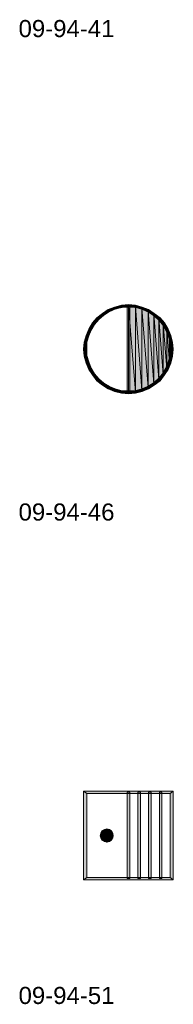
# Model space of a CAD drawing. Header units: millimetres. Extents: x 11 to 308, y -2333 to 36.
# Tile 1 of 87: x 15 to 36, y -2333 to -2201. Entities that reach past the tile are written whole.
import ezdxf

# ---------------------------------------------------------------- set-up
doc = ezdxf.new("R2010")
doc.units = ezdxf.units.MM
doc.layers.add('DGE_DATOS', color=7, linetype='Continuous', lineweight=0)
doc.layers.add('DGE_SIMBOLOS', color=7, linetype='Continuous', lineweight=0)
doc.styles.add('DGE_ARIAL', font='arial.ttf')

# ---------------------------------------------------------------- blocks, each defined once
blk = doc.blocks.new('DGE_09_94_46')
at = {"layer": 'DGE_SIMBOLOS', "true_color": 0x000000}
for points in [[(-2.98, 5.37), (-2.81, 5.03), (-3.74, 4.86), (-2.98, 5.37)], [(-2.13, 5.71), (-2.05, 5.37), (-2.98, 5.37), (-2.13, 5.71)], [(-2.05, 5.37), (-2.98, 5.37), (-2.81, 5.03), (-2.05, 5.37)], [(-1.2, 5.96), (-1.11, 5.63), (-2.13, 5.71), (-1.2, 5.96)], [(-1.11, 5.63), (-2.13, 5.71), (-2.05, 5.37), (-1.11, 5.63)], [(-0.27, 6.05), (-0.27, 5.71), (-1.2, 5.96), (-0.27, 6.05)], [(-0.27, 5.71), (-1.2, 5.96), (-1.11, 5.63), (-0.27, 5.71)], [(-0.1, 5.88), (-0.44, 5.88), (-0.1, -5.8), (-0.1, 5.88)], [(-0.44, 5.88), (-0.1, -5.8), (-0.44, -5.8), (-0.44, 5.88)], [(0.66, 5.96), (0.58, 5.63), (-0.27, 6.05), (0.66, 5.96)], [(0.58, 5.63), (-0.27, 6.05), (-0.27, 5.71), (0.58, 5.63)], [(-0.27, 5.88), (0.66, -5.72), (0.66, 5.8), (-0.27, 5.88)], [(0.66, -5.72), (-0.27, 5.88), (-0.27, -5.8), (0.66, -5.72)], [(1.51, 5.37), (0.66, 5.96), (0.58, 5.63), (1.51, 5.37)], [(1.59, 5.71), (1.51, 5.37), (0.66, 5.96), (1.59, 5.71)], [(0.66, 5.8), (1.51, -5.47), (1.51, 5.54), (0.66, 5.8)], [(1.51, -5.47), (0.66, 5.8), (0.66, -5.72), (1.51, -5.47)], [(2.27, 5.03), (1.59, 5.71), (1.51, 5.37), (2.27, 5.03)], [(1.51, 5.54), (2.36, -5.13), (2.36, 5.2), (1.51, 5.54)], [(2.36, -5.13), (1.51, 5.54), (1.51, -5.47), (2.36, -5.13)], [(2.44, 5.37), (2.27, 5.03), (1.59, 5.71), (2.44, 5.37)], [(3.03, 4.61), (2.44, 5.37), (2.27, 5.03), (3.03, 4.61)], [(3.29, 4.86), (3.03, 4.61), (2.44, 5.37), (3.29, 4.86)], [(-4.5, 4.27), (-4.25, 4.02), (-5.09, 3.59), (-4.5, 4.27)], [(-4.25, 4.02), (-5.09, 3.59), (-4.84, 3.34), (-4.25, 4.02)], [(-3.74, 4.86), (-3.57, 4.61), (-4.5, 4.27), (-3.74, 4.86)], [(-3.57, 4.61), (-4.5, 4.27), (-4.25, 4.02), (-3.57, 4.61)], [(-2.81, 5.03), (-3.74, 4.86), (-3.57, 4.61), (-2.81, 5.03)], [(2.36, 5.2), (3.12, -4.62), (3.12, 4.78), (2.36, 5.2)], [(3.12, -4.62), (2.36, 5.2), (2.36, -5.13), (3.12, -4.62)], [(3.71, 4.02), (3.29, 4.86), (3.03, 4.61), (3.71, 4.02)], [(3.12, 4.78), (3.8, -4.03), (3.8, 4.19), (3.12, 4.78)], [(3.8, -4.03), (3.12, 4.78), (3.12, -4.62), (3.8, -4.03)], [(3.97, 4.27), (3.71, 4.02), (3.29, 4.86), (3.97, 4.27)], [(4.3, 3.34), (3.97, 4.27), (3.71, 4.02), (4.3, 3.34)], [(3.8, 4.19), (4.39, -3.35), (4.39, 3.51), (3.8, 4.19)], [(4.39, -3.35), (3.8, 4.19), (3.8, -4.03), (4.39, -3.35)], [(4.56, 3.59), (4.3, 3.34), (3.97, 4.27), (4.56, 3.59)], [(-5.6, 2.75), (-5.26, 2.58), (-5.94, 1.9), (-5.6, 2.75)], [(-5.09, 3.59), (-4.84, 3.34), (-5.6, 2.75), (-5.09, 3.59)], [(-4.84, 3.34), (-5.6, 2.75), (-5.26, 2.58), (-4.84, 3.34)], [(4.73, 2.58), (4.56, 3.59), (4.3, 3.34), (4.73, 2.58)], [(4.39, 3.51), (4.9, -2.59), (4.9, 2.66), (4.39, 3.51)], [(4.9, -2.59), (4.39, 3.51), (4.39, -3.35), (4.9, -2.59)], [(5.07, 2.75), (4.73, 2.58), (4.56, 3.59), (5.07, 2.75)], [(5.07, 1.82), (5.07, 2.75), (4.73, 2.58), (5.07, 1.82)], [(4.9, 2.66), (5.24, -1.74), (5.24, 1.82), (4.9, 2.66)], [(5.24, -1.74), (4.9, 2.66), (4.9, -2.59), (5.24, -1.74)], [(5.4, 1.9), (5.07, 1.82), (5.07, 2.75), (5.4, 1.9)], [(-5.94, 1.9), (-5.6, 1.82), (-6.19, 0.97), (-5.94, 1.9)], [(-5.6, 1.82), (-6.19, 0.97), (-5.86, 0.97), (-5.6, 1.82)], [(-5.26, 2.58), (-5.94, 1.9), (-5.6, 1.82), (-5.26, 2.58)], [(5.32, 0.97), (5.4, 1.9), (5.07, 1.82), (5.32, 0.97)], [(5.24, 1.82), (5.49, -0.89), (5.49, 0.97), (5.24, 1.82)], [(5.49, -0.89), (5.24, 1.82), (5.24, -1.74), (5.49, -0.89)], [(5.66, 0.97), (5.32, 0.97), (5.4, 1.9), (5.66, 0.97)], [(-6.19, 0.97), (-5.86, 0.97), (-6.28, 0.04), (-6.19, 0.97)], [(-5.86, 0.97), (-6.28, 0.04), (-5.86, 0.04), (-5.86, 0.97)], [(-6.28, 0.04), (-5.86, 0.04), (-6.19, -0.89), (-6.28, 0.04)], [(-5.86, 0.04), (-6.19, -0.89), (-5.86, -0.81), (-5.86, 0.04)], [(5.74, 0.04), (5.32, 0.04), (5.66, 0.97), (5.74, 0.04)], [(5.32, 0.04), (5.66, 0.97), (5.32, 0.97), (5.32, 0.04)], [(5.66, -0.89), (5.32, -0.81), (5.74, 0.04), (5.66, -0.89)], [(5.32, -0.81), (5.74, 0.04), (5.32, 0.04), (5.32, -0.81)], [(5.57, 0.04), (5.49, 0.97), (5.49, -0.89), (5.57, 0.04)], [(-6.19, -0.89), (-5.86, -0.81), (-5.94, -1.82), (-6.19, -0.89)], [(-5.86, -0.81), (-5.94, -1.82), (-5.6, -1.66), (-5.86, -0.81)], [(5.07, -1.66), (5.66, -0.89), (5.32, -0.81), (5.07, -1.66)], [(5.4, -1.82), (5.07, -1.66), (5.66, -0.89), (5.4, -1.82)], [(-5.94, -1.82), (-5.6, -1.66), (-5.6, -2.67), (-5.94, -1.82)], [(-5.6, -1.66), (-5.6, -2.67), (-5.26, -2.5), (-5.6, -1.66)], [(-5.6, -2.67), (-5.26, -2.5), (-5.09, -3.43), (-5.6, -2.67)], [(-5.26, -2.5), (-5.09, -3.43), (-4.84, -3.26), (-5.26, -2.5)], [(4.3, -3.26), (5.07, -2.67), (4.73, -2.5), (4.3, -3.26)], [(4.73, -2.5), (5.4, -1.82), (5.07, -1.66), (4.73, -2.5)], [(5.07, -2.67), (4.73, -2.5), (5.4, -1.82), (5.07, -2.67)], [(-5.09, -3.43), (-4.84, -3.26), (-4.5, -4.2), (-5.09, -3.43)], [(-4.84, -3.26), (-4.5, -4.2), (-4.25, -3.94), (-4.84, -3.26)], [(-4.5, -4.2), (-4.25, -3.94), (-3.74, -4.79), (-4.5, -4.2)], [(-4.25, -3.94), (-3.74, -4.79), (-3.57, -4.53), (-4.25, -3.94)], [(3.03, -4.53), (3.97, -4.2), (3.71, -3.94), (3.03, -4.53)], [(3.71, -3.94), (4.56, -3.43), (4.3, -3.26), (3.71, -3.94)], [(3.97, -4.2), (3.71, -3.94), (4.56, -3.43), (3.97, -4.2)], [(4.56, -3.43), (4.3, -3.26), (5.07, -2.67), (4.56, -3.43)], [(-3.74, -4.79), (-3.57, -4.53), (-2.98, -5.3), (-3.74, -4.79)], [(-3.57, -4.53), (-2.98, -5.3), (-2.81, -4.96), (-3.57, -4.53)], [(-2.98, -5.3), (-2.81, -4.96), (-2.13, -5.63), (-2.98, -5.3)], [(-2.81, -4.96), (-2.13, -5.63), (-2.05, -5.3), (-2.81, -4.96)], [(1.51, -5.3), (2.44, -5.3), (2.27, -4.96), (1.51, -5.3)], [(2.27, -4.96), (3.29, -4.79), (3.03, -4.53), (2.27, -4.96)], [(2.44, -5.3), (2.27, -4.96), (3.29, -4.79), (2.44, -5.3)], [(3.29, -4.79), (3.03, -4.53), (3.97, -4.2), (3.29, -4.79)], [(-2.13, -5.63), (-2.05, -5.3), (-1.2, -5.89), (-2.13, -5.63)], [(-2.05, -5.3), (-1.2, -5.89), (-1.11, -5.55), (-2.05, -5.3)], [(-1.2, -5.89), (-1.11, -5.55), (-0.27, -5.97), (-1.2, -5.89)], [(-1.11, -5.55), (-0.27, -5.97), (-0.27, -5.55), (-1.11, -5.55)], [(-0.27, -5.97), (-0.27, -5.55), (0.66, -5.89), (-0.27, -5.97)], [(-0.27, -5.55), (0.66, -5.89), (0.58, -5.55), (-0.27, -5.55)], [(0.58, -5.55), (1.59, -5.63), (1.51, -5.3), (0.58, -5.55)], [(0.66, -5.89), (0.58, -5.55), (1.59, -5.63), (0.66, -5.89)], [(1.59, -5.63), (1.51, -5.3), (2.44, -5.3), (1.59, -5.63)]]:
    blk.add_hatch(color=7, dxfattribs=at).paths.add_polyline_path(points, flags=0)
at = {"layer": 'DGE_SIMBOLOS', "lineweight": 9, "true_color": 0x000000}
for points in [[(-2.98, 5.37), (-3.74, 4.86), (-3.57, 4.61), (-2.81, 5.12), (-2.98, 5.37)], [(-2.13, 5.71), (-2.98, 5.37), (-2.81, 5.12), (-2.05, 5.46), (-2.13, 5.71)], [(-1.2, 5.96), (-2.13, 5.71), (-2.05, 5.46), (-1.11, 5.63), (-1.2, 5.96)], [(-0.27, 6.05), (-1.2, 5.96), (-1.11, 5.63), (-0.27, 5.71), (-0.27, 6.05)], [(-0.1, 5.88), (-0.1, -5.72), (-0.44, -5.72), (-0.44, 5.88), (-0.1, 5.88)], [(0.66, 5.96), (-0.27, 6.05), (-0.27, 5.71), (0.58, 5.63), (0.66, 5.96)], [(-0.27, 5.88), (0.66, -5.72), (0.66, 5.8), (-0.27, 5.88)], [(0.66, -5.72), (-0.27, 5.88), (-0.27, -5.72), (0.66, -5.72)], [(1.59, 5.71), (0.66, 5.96), (0.58, 5.63), (1.51, 5.46), (1.59, 5.71)], [(0.66, 5.8), (1.51, -5.47), (1.51, 5.54), (0.66, 5.8)], [(1.51, -5.47), (0.66, 5.8), (0.66, -5.72), (1.51, -5.47)], [(2.44, 5.37), (1.59, 5.71), (1.51, 5.46), (2.27, 5.12), (2.44, 5.37)], [(1.51, 5.54), (2.36, -5.13), (2.36, 5.2), (1.51, 5.54)], [(2.36, -5.13), (1.51, 5.54), (1.51, -5.47), (2.36, -5.13)], [(3.2, 4.86), (2.44, 5.37), (2.27, 5.12), (3.03, 4.61), (3.2, 4.86)], [(-4.5, 4.27), (-5.09, 3.59), (-4.84, 3.34), (-4.25, 4.02), (-4.5, 4.27)], [(-3.74, 4.86), (-4.5, 4.27), (-4.25, 4.02), (-3.57, 4.61), (-3.74, 4.86)], [(2.36, 5.2), (3.12, -4.62), (3.12, 4.78), (2.36, 5.2)], [(3.12, -4.62), (2.36, 5.2), (2.36, -5.13), (3.12, -4.62)], [(3.97, 4.27), (3.2, 4.86), (3.03, 4.61), (3.71, 4.02), (3.97, 4.27)], [(3.12, 4.78), (3.8, -4.03), (3.8, 4.19), (3.12, 4.78)], [(3.8, -4.03), (3.12, 4.78), (3.12, -4.62), (3.8, -4.03)], [(4.56, 3.59), (3.97, 4.27), (3.71, 4.02), (4.3, 3.34), (4.56, 3.59)], [(3.8, 4.19), (4.39, -3.35), (4.39, 3.51), (3.8, 4.19)], [(4.39, -3.35), (3.8, 4.19), (3.8, -4.03), (4.39, -3.35)], [(-5.6, 2.75), (-5.94, 1.9), (-5.6, 1.82), (-5.26, 2.58), (-5.6, 2.75)], [(-5.09, 3.59), (-5.6, 2.75), (-5.26, 2.58), (-4.84, 3.34), (-5.09, 3.59)], [(5.07, 2.75), (4.56, 3.59), (4.3, 3.34), (4.73, 2.58), (5.07, 2.75)], [(4.39, 3.51), (4.9, -2.59), (4.9, 2.66), (4.39, 3.51)], [(4.9, -2.59), (4.39, 3.51), (4.39, -3.35), (4.9, -2.59)], [(5.4, 1.9), (5.07, 2.75), (4.73, 2.58), (5.07, 1.82), (5.4, 1.9)], [(4.9, 2.66), (5.24, -1.74), (5.24, 1.82), (4.9, 2.66)], [(5.24, -1.74), (4.9, 2.66), (4.9, -2.59), (5.24, -1.74)], [(-5.94, 1.9), (-6.19, 0.97), (-5.86, 0.97), (-5.6, 1.82), (-5.94, 1.9)], [(5.66, 0.97), (5.4, 1.9), (5.07, 1.82), (5.32, 0.97), (5.66, 0.97)], [(5.24, 1.82), (5.49, -0.89), (5.49, 0.97), (5.24, 1.82)], [(5.49, -0.89), (5.24, 1.82), (5.24, -1.74), (5.49, -0.89)], [(-6.19, 0.97), (-6.28, 0.04), (-5.86, 0.04), (-5.86, 0.97), (-6.19, 0.97)], [(-6.28, 0.04), (-6.19, -0.89), (-5.86, -0.81), (-5.86, 0.04), (-6.28, 0.04)], [(5.74, 0.04), (5.66, 0.97), (5.32, 0.97), (5.32, 0.04), (5.74, 0.04)], [(5.66, -0.89), (5.74, 0.04), (5.32, 0.04), (5.32, -0.81), (5.66, -0.89)], [(5.57, 0.04), (5.49, 0.97), (5.49, -0.89), (5.57, 0.04)], [(-6.19, -0.89), (-5.94, -1.82), (-5.6, -1.66), (-5.86, -0.81), (-6.19, -0.89)], [(5.4, -1.82), (5.66, -0.89), (5.32, -0.81), (5.07, -1.66), (5.4, -1.82)], [(-5.94, -1.82), (-5.6, -2.67), (-5.26, -2.5), (-5.6, -1.66), (-5.94, -1.82)], [(-5.6, -2.67), (-5.09, -3.43), (-4.84, -3.26), (-5.26, -2.5), (-5.6, -2.67)], [(4.56, -3.43), (5.07, -2.67), (4.73, -2.5), (4.3, -3.26), (4.56, -3.43)], [(5.07, -2.67), (5.4, -1.82), (5.07, -1.66), (4.73, -2.5), (5.07, -2.67)], [(-5.09, -3.43), (-4.5, -4.2), (-4.25, -3.94), (-4.84, -3.26), (-5.09, -3.43)], [(-4.5, -4.2), (-3.74, -4.79), (-3.57, -4.53), (-4.25, -3.94), (-4.5, -4.2)], [(3.2, -4.79), (3.97, -4.2), (3.71, -3.94), (3.03, -4.53), (3.2, -4.79)], [(3.97, -4.2), (4.56, -3.43), (4.3, -3.26), (3.71, -3.94), (3.97, -4.2)], [(-3.74, -4.79), (-2.98, -5.3), (-2.81, -4.96), (-3.57, -4.53), (-3.74, -4.79)], [(-2.98, -5.3), (-2.13, -5.63), (-2.05, -5.3), (-2.81, -4.96), (-2.98, -5.3)], [(1.59, -5.63), (2.44, -5.3), (2.27, -4.96), (1.51, -5.3), (1.59, -5.63)], [(2.44, -5.3), (3.2, -4.79), (3.03, -4.53), (2.27, -4.96), (2.44, -5.3)], [(-2.13, -5.63), (-1.2, -5.89), (-1.11, -5.55), (-2.05, -5.3), (-2.13, -5.63)], [(-1.2, -5.89), (-0.27, -5.97), (-0.27, -5.55), (-1.11, -5.55), (-1.2, -5.89)], [(-0.27, -5.97), (0.66, -5.89), (0.58, -5.55), (-0.27, -5.55), (-0.27, -5.97)], [(0.66, -5.89), (1.59, -5.63), (1.51, -5.3), (0.58, -5.55), (0.66, -5.89)]]:
    blk.add_lwpolyline(points, close=True, dxfattribs=at)
blk = doc.blocks.new('DGE_09_94_51')
at = {"layer": 'DGE_SIMBOLOS', "true_color": 0x000000}
for points in [[(5.74, 5.63), (-5.86, 5.29), (-6.28, 5.63), (5.74, 5.63)], [(-5.86, 5.29), (-6.28, 5.63), (-5.86, -5.97), (-5.86, 5.29)], [(-6.28, 5.63), (-5.86, -5.97), (-6.28, -6.31), (-6.28, 5.63)], [(5.32, 5.29), (5.74, 5.63), (-5.86, 5.29), (5.32, 5.29)], [(-0.1, 5.46), (-0.44, 5.46), (-0.1, -6.14), (-0.1, 5.46)], [(-0.44, 5.46), (-0.1, -6.14), (-0.44, -6.14), (-0.44, 5.46)], [(1.34, 5.46), (1, 5.46), (1.34, -6.14), (1.34, 5.46)], [(1, 5.46), (1.34, -6.14), (1, -6.14), (1, 5.46)], [(2.78, 5.46), (2.44, 5.46), (2.78, -6.14), (2.78, 5.46)], [(2.44, 5.46), (2.78, -6.14), (2.44, -6.14), (2.44, 5.46)], [(4.22, 5.46), (3.88, 5.46), (4.22, -6.14), (4.22, 5.46)], [(3.88, 5.46), (4.22, -6.14), (3.88, -6.14), (3.88, 5.46)], [(5.74, -6.31), (5.32, 5.29), (5.74, 5.63), (5.74, -6.31)], [(5.32, -5.97), (5.74, -6.31), (5.32, 5.29), (5.32, -5.97)], [(-3.15, -0.39), (-3.82, 0.29), (-4.08, -0.39), (-3.15, -0.39)], [(-3.99, -0.05), (-4.08, -0.39), (-3.82, 0.29), (-3.99, -0.05)], [(-3.82, 0.29), (-3.15, -0.39), (-3.49, 0.46), (-3.82, 0.29)], [(-3.15, 0.55), (-3.49, 0.46), (-3.15, -0.39), (-3.15, 0.55)], [(-3.15, 0.55), (-3.15, -0.39), (-2.81, 0.46), (-3.15, 0.55)], [(-2.3, -0.39), (-2.81, 0.46), (-3.15, -0.39), (-2.3, -0.39)], [(-2.81, 0.46), (-2.3, -0.39), (-2.55, 0.29), (-2.81, 0.46)], [(-2.38, -0.05), (-2.55, 0.29), (-2.3, -0.39), (-2.38, -0.05)], [(-3.15, -0.39), (-4.08, -0.39), (-3.15, -1.23), (-3.15, -0.39)], [(-3.99, -0.72), (-3.15, -1.23), (-4.08, -0.39), (-3.99, -0.72)], [(-3.15, -1.23), (-3.99, -0.72), (-3.49, -1.15), (-3.15, -1.23)], [(-3.82, -0.98), (-3.49, -1.15), (-3.99, -0.72), (-3.82, -0.98)], [(-2.3, -0.39), (-3.15, -0.39), (-2.38, -0.72), (-2.3, -0.39)], [(-3.15, -1.23), (-2.38, -0.72), (-3.15, -0.39), (-3.15, -1.23)], [(-2.38, -0.72), (-3.15, -1.23), (-2.55, -0.98), (-2.38, -0.72)], [(-2.81, -1.15), (-2.55, -0.98), (-3.15, -1.23), (-2.81, -1.15)], [(-5.86, -5.97), (-6.28, -6.31), (5.32, -5.97), (-5.86, -5.97)], [(-6.28, -6.31), (5.32, -5.97), (5.74, -6.31), (-6.28, -6.31)]]:
    blk.add_hatch(color=7, dxfattribs=at).paths.add_polyline_path(points, flags=0)
at = {"layer": 'DGE_SIMBOLOS', "lineweight": 9, "true_color": 0x000000}
for points in [[(5.32, 5.29), (-5.86, 5.29), (-6.28, 5.63), (5.74, 5.63), (5.32, 5.29)], [(-5.86, 5.29), (-5.86, -5.97), (-6.28, -6.31), (-6.28, 5.63), (-5.86, 5.29)], [(-0.1, 5.46), (-0.1, -6.14), (-0.44, -6.14), (-0.44, 5.46), (-0.1, 5.46)], [(1.34, 5.46), (1.34, -6.14), (1, -6.14), (1, 5.46), (1.34, 5.46)], [(2.78, 5.46), (2.78, -6.14), (2.44, -6.14), (2.44, 5.46), (2.78, 5.46)], [(4.22, 5.46), (4.22, -6.14), (3.88, -6.14), (3.88, 5.46), (4.22, 5.46)], [(5.32, -5.97), (5.32, 5.29), (5.74, 5.63), (5.74, -6.31), (5.32, -5.97)], [(-2.3, -0.39), (-2.38, -0.05), (-2.55, 0.29), (-2.81, 0.46), (-3.15, 0.55), (-3.49, 0.46), (-3.82, 0.29), (-3.99, -0.05), (-4.08, -0.39), (-3.99, -0.64), (-3.82, -0.98), (-3.49, -1.15), (-3.15, -1.23), (-2.81, -1.15), (-2.55, -0.98), (-2.38, -0.64), (-2.3, -0.39)], [(-3.15, -0.39), (-3.82, 0.29), (-4.08, -0.39), (-3.15, -0.39)], [(-3.99, -0.05), (-4.08, -0.39), (-3.82, 0.29), (-3.99, -0.05)], [(-3.82, 0.29), (-3.15, -0.39), (-3.49, 0.46), (-3.82, 0.29)], [(-3.15, 0.55), (-3.49, 0.46), (-3.15, -0.39), (-3.15, 0.55)], [(-3.15, 0.55), (-3.15, -0.39), (-2.81, 0.46), (-3.15, 0.55)], [(-2.3, -0.39), (-2.81, 0.46), (-3.15, -0.39), (-2.3, -0.39)], [(-2.81, 0.46), (-2.3, -0.39), (-2.55, 0.29), (-2.81, 0.46)], [(-2.38, -0.05), (-2.55, 0.29), (-2.3, -0.39), (-2.38, -0.05)], [(-3.15, -0.39), (-4.08, -0.39), (-3.15, -1.23), (-3.15, -0.39)], [(-3.99, -0.64), (-3.15, -1.23), (-4.08, -0.39), (-3.99, -0.64)], [(-3.15, -1.23), (-3.99, -0.64), (-3.49, -1.15), (-3.15, -1.23)], [(-3.82, -0.98), (-3.49, -1.15), (-3.99, -0.64), (-3.82, -0.98)], [(-2.3, -0.39), (-3.15, -0.39), (-2.38, -0.64), (-2.3, -0.39)], [(-3.15, -1.23), (-2.38, -0.64), (-3.15, -0.39), (-3.15, -1.23)], [(-2.38, -0.64), (-3.15, -1.23), (-2.55, -0.98), (-2.38, -0.64)], [(-2.81, -1.15), (-2.55, -0.98), (-3.15, -1.23), (-2.81, -1.15)], [(-5.86, -5.97), (5.32, -5.97), (5.74, -6.31), (-6.28, -6.31), (-5.86, -5.97)]]:
    blk.add_lwpolyline(points, close=True, dxfattribs=at)

msp = doc.modelspace()

# ---------------------------------------------------------------- block references
for name, p in [('DGE_09_94_46', (30, -2245)), ('DGE_09_94_51', (30, -2310))]:
    msp.add_blockref(name, p)

# ---------------------------------------------------------------- texts
at = {"layer": 'DGE_DATOS', "style": 'DGE_ARIAL'}
for s, p in [('09-94-41', (15, -2203)), ('09-94-46', (15, -2268)), ('09-94-51', (15, -2333))]:
    msp.add_text(s, height=2.3, dxfattribs=at).set_placement(p)

doc.saveas('drawing.dxf')
